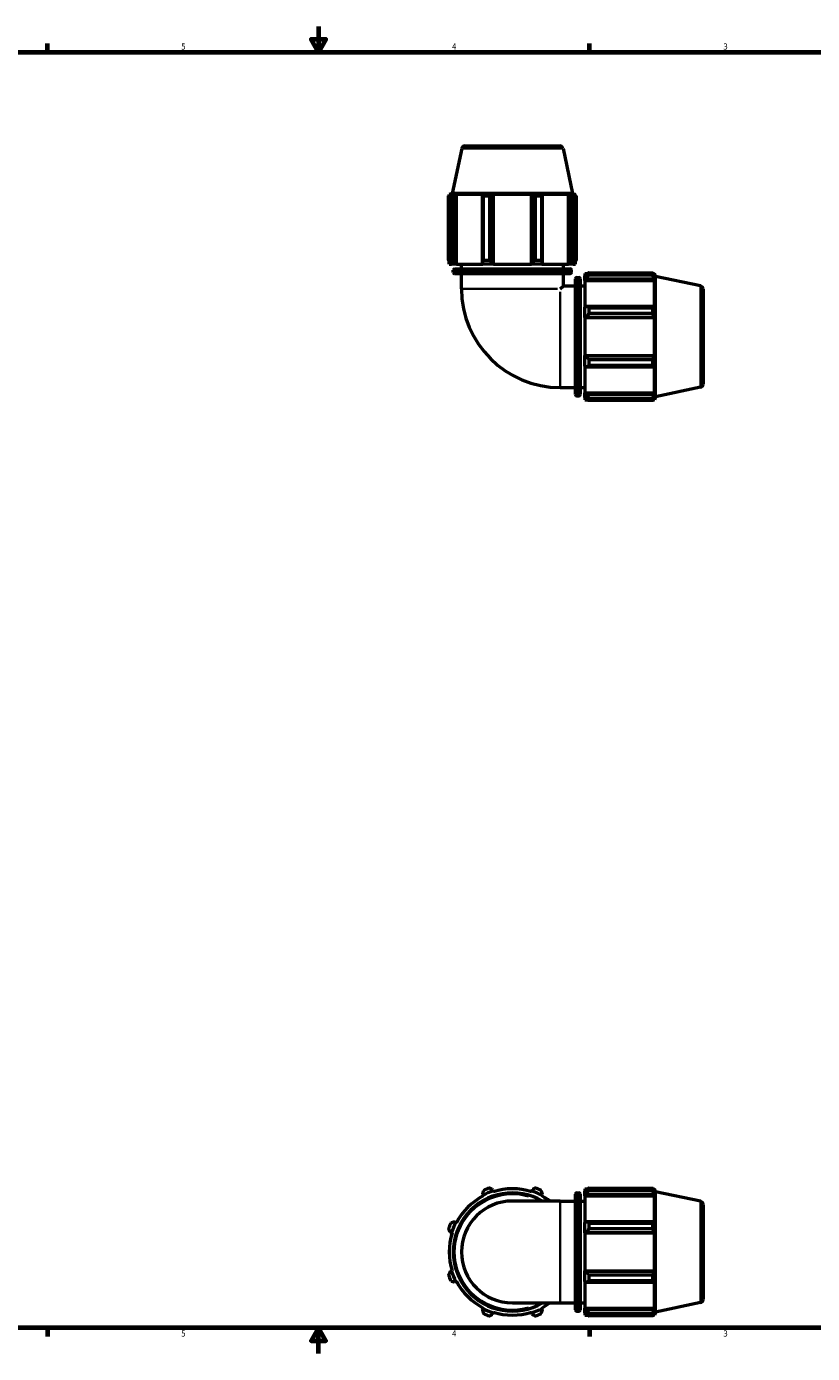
# Model space of a CAD drawing. Header units: inches. Extents: x 0.1 to 50.2, y -19.9 to 45.2.
# Tile 3 of 6: x 12.4 to 24.7, y 0.6 to 21.4. Entities that reach past the tile are written whole.
import ezdxf

# ---------------------------------------------------------------- set-up
doc = ezdxf.new("R2010")
doc.units = ezdxf.units.IN
doc.header["$MEASUREMENT"] = 0
for name, color, linetype, lineweight in [('Border (ANSI)', 7, 'Continuous', 70), ('Visible (ANSI)', 7, 'Continuous', 50), ('Visible Narrow (ANSI)', 7, 'Continuous', 35)]:
    doc.layers.add(name, color=color, linetype=linetype, lineweight=lineweight)
doc.styles.add('Note Text (ANSI)', font='tahoma.ttf')

# ---------------------------------------------------------------- blocks, each defined once
blk = doc.blocks.new('Borders Default Border')
at = {"layer": 'Border (ANSI)'}
for p, q in [((12.75, 21), (12.75, 21.134)), ((21.25, 21), (21.25, 21.134)), ((12.75, 1), (12.75, 0.866)), ((21.25, 1), (21.25, 0.866))]:
    blk.add_line(p, q, dxfattribs=at)
at = {"layer": 'Border (ANSI)', "flags": 128}
for points in [[(17, 21.4), (17, 21), (16.885, 21.2), (17.115, 21.2), (17, 21)], [(0.5, 1), (0.5, 21), (33.5, 21), (33.5, 1), (0.5, 1)], [(17, 0.6), (17, 1), (16.885, 0.8), (17.115, 0.8), (17, 1)]]:
    blk.add_lwpolyline(points, dxfattribs=at)
at = {"layer": 'Border (ANSI)', "color": 5, "true_color": 0x0000ff, "char_height": 0.0945, "attachment_point": 7, "style": 'Note Text (ANSI)'}
for s, insert in [('5', (14.847, 21.038)), ('4', (19.092, 21.04)), ('3', (23.346, 21.038)), ('5', (14.847, 0.864)), ('4', (19.092, 0.866)), ('3', (23.346, 0.864))]:
    blk.add_mtext(s, dxfattribs=dict(at, insert=insert))

msp = doc.modelspace()

# ---------------------------------------------------------------- linework, layer by layer
at = {"layer": 'Visible (ANSI)'}
for p, q in [((19.2459, 19.4877), (19.0958, 18.7817)), ((19.2971, 19.5292), (20.7831, 19.5292)), ((20.8343, 19.4877), (20.9844, 18.7817)), ((19.038, 17.7393), (19.038, 18.7425)), ((19.0765, 18.7425), (19.038, 18.7425)), ((19.0958, 18.7817), (19.0497, 18.7667)), ((19.0955, 18.7667), (19.0497, 18.7667)), ((19.0497, 18.7485), (19.0497, 18.7667)), ((19.0955, 18.7667), (19.065, 18.7564)), ((19.0765, 18.7425), (19.0765, 17.7393)), ((20.9844, 18.7817), (19.0958, 18.7817)), ((19.1332, 18.7564), (19.1616, 18.7667)), ((19.1332, 17.6967), (19.1332, 18.7564)), ((19.5828, 18.7667), (19.1616, 18.7667)), ((19.1616, 17.6754), (19.1616, 18.7667)), ((19.5828, 18.7667), (19.568, 18.7564)), ((19.568, 18.7564), (19.568, 17.6967)), ((19.5865, 17.7393), (19.5865, 18.7425)), ((19.6795, 18.7425), (19.5865, 18.7425)), ((19.6795, 18.7425), (19.6795, 17.7393)), ((19.7327, 18.7564), (19.7423, 18.7667)), ((19.7327, 17.6967), (19.7327, 18.7564)), ((20.3379, 18.7667), (19.7423, 18.7667)), ((19.7423, 17.6754), (19.7423, 18.7667)), ((20.3379, 18.7667), (20.3475, 18.7564)), ((20.3379, 17.6754), (20.3379, 18.7667)), ((20.3475, 18.7564), (20.3475, 17.6967)), ((20.4007, 17.7393), (20.4007, 18.7425)), ((20.4937, 18.7425), (20.4007, 18.7425)), ((20.4937, 18.7425), (20.4937, 17.7393)), ((20.5122, 18.7564), (20.4974, 18.7667)), ((20.9186, 18.7667), (20.4974, 18.7667)), ((20.5122, 17.6967), (20.5122, 18.7564)), ((20.9186, 18.7667), (20.947, 18.7564)), ((20.9186, 17.6754), (20.9186, 18.7667)), ((20.947, 18.7564), (20.947, 17.6967)), ((20.9844, 18.7817), (21.0306, 18.7667)), ((21.0152, 18.7564), (20.9847, 18.7667)), ((21.0306, 18.7667), (20.9847, 18.7667)), ((21.0037, 17.7393), (21.0037, 18.7425)), ((21.0422, 18.7425), (21.0037, 18.7425)), ((21.0306, 18.7485), (21.0306, 18.7667)), ((21.0422, 18.7425), (21.0422, 17.7393)), ((19.038, 17.7393), (19.0765, 17.7393)), ((19.0497, 17.6754), (19.0497, 17.7208)), ((19.065, 17.6967), (19.0853, 17.6754)), ((19.1521, 17.6754), (19.1332, 17.6967)), ((19.568, 17.6967), (19.5778, 17.6754)), ((19.5865, 17.7393), (19.6795, 17.7393)), ((19.7391, 17.6754), (19.7327, 17.6967)), ((20.3475, 17.6967), (20.3411, 17.6754)), ((20.4007, 17.7393), (20.4937, 17.7393)), ((20.5024, 17.6754), (20.5122, 17.6967)), ((20.947, 17.6967), (20.9281, 17.6754)), ((20.9949, 17.6754), (21.0152, 17.6967)), ((21.0037, 17.7393), (21.0422, 17.7393)), ((21.0306, 17.6754), (21.0306, 17.7208)), ((19.0497, 17.6754), (19.0853, 17.6754)), ((19.1521, 17.6754), (19.0853, 17.6754)), ((19.1136, 17.5469), (19.1136, 17.5797)), ((19.1345, 17.6007), (20.9457, 17.6007)), ((20.9457, 17.5259), (19.1345, 17.5259)), ((19.1616, 17.6754), (19.1521, 17.6754)), ((19.1616, 17.6754), (19.5778, 17.6754)), ((19.2414, 17.6007), (19.2414, 17.6754)), ((19.2414, 17.2892), (19.2414, 17.5259)), ((19.7391, 17.6754), (19.5778, 17.6754)), ((19.7423, 17.6754), (19.7391, 17.6754)), ((19.7423, 17.6754), (20.3379, 17.6754)), ((20.3411, 17.6754), (20.3379, 17.6754)), ((20.5024, 17.6754), (20.3411, 17.6754)), ((20.5024, 17.6754), (20.9186, 17.6754)), ((20.8389, 17.6007), (20.8389, 17.6754)), ((20.8389, 17.338), (20.8389, 17.5259)), ((20.9281, 17.6754), (20.9186, 17.6754)), ((20.9949, 17.6754), (20.9281, 17.6754)), ((20.9667, 17.5469), (20.9667, 17.5797)), ((20.9949, 17.6754), (21.0306, 17.6754)), ((21.1763, 17.5297), (21.1763, 17.494)), ((21.1763, 17.5297), (21.2216, 17.5297)), ((21.1976, 17.5143), (21.1763, 17.494)), ((21.1763, 17.4272), (21.1763, 17.494)), ((21.2402, 17.5413), (21.2402, 17.5028)), ((21.2402, 17.5413), (22.2434, 17.5413)), ((22.2434, 17.5028), (21.2402, 17.5028)), ((22.2434, 17.5028), (22.2434, 17.5413)), ((22.2494, 17.5297), (22.2676, 17.5297)), ((22.2676, 17.4838), (22.2572, 17.5143)), ((22.2676, 17.4838), (22.2676, 17.5297)), ((22.2826, 17.4835), (22.2676, 17.5297)), ((22.2826, 15.5949), (22.2826, 17.4835)), ((22.9886, 17.3335), (22.2826, 17.4835)), ((20.7901, 17.2892), (20.8389, 17.338)), ((20.8389, 17.338), (21.0268, 17.338)), ((21.0268, 15.6336), (21.0268, 17.4448)), ((21.0477, 17.4658), (21.0806, 17.4658)), ((21.1016, 17.4448), (21.1016, 15.6336)), ((21.1016, 17.338), (21.1763, 17.338)), ((21.1763, 17.4272), (21.1976, 17.4461)), ((21.1763, 17.4178), (21.1763, 17.4272)), ((21.1763, 17.4178), (21.1763, 17.0015)), ((21.1763, 17.4178), (22.2676, 17.4178)), ((21.1976, 17.4461), (22.2572, 17.4461)), ((22.2572, 17.4461), (22.2676, 17.4178)), ((22.2676, 16.9966), (22.2676, 17.4178)), ((23.0301, 17.2823), (23.0301, 15.7962)), ((21.1976, 17.0113), (21.1763, 17.0015)), ((21.1763, 16.8403), (21.1763, 17.0015)), ((22.2572, 17.0113), (21.1976, 17.0113)), ((21.2402, 16.9928), (21.2402, 16.8998)), ((21.2402, 16.9928), (22.2434, 16.9928)), ((22.2434, 16.8998), (21.2402, 16.8998)), ((22.2434, 16.8998), (22.2434, 16.9928)), ((22.2676, 16.9966), (22.2572, 17.0113)), ((21.1763, 16.8403), (21.1976, 16.8467)), ((21.1763, 16.8371), (21.1763, 16.8403)), ((21.1763, 16.8371), (21.1763, 16.2414)), ((21.1763, 16.8371), (22.2676, 16.8371)), ((21.1976, 16.8467), (22.2572, 16.8467)), ((22.2572, 16.8467), (22.2676, 16.8371)), ((22.2676, 16.2414), (22.2676, 16.8371)), ((21.1763, 16.2382), (21.1763, 16.2414)), ((21.1763, 16.2414), (22.2676, 16.2414)), ((21.1976, 16.2318), (21.1763, 16.2382)), ((21.1763, 16.077), (21.1763, 16.2382)), ((22.2572, 16.2318), (21.1976, 16.2318)), ((22.2676, 16.2414), (22.2572, 16.2318)), ((21.1763, 16.077), (21.1976, 16.0671)), ((21.1763, 16.077), (21.1763, 15.6607)), ((21.1976, 16.0671), (22.2572, 16.0671)), ((21.2402, 16.1786), (21.2402, 16.0856)), ((21.2402, 16.1786), (22.2434, 16.1786)), ((22.2434, 16.0856), (21.2402, 16.0856)), ((22.2434, 16.0856), (22.2434, 16.1786)), ((22.2572, 16.0671), (22.2676, 16.0819)), ((22.2676, 15.6607), (22.2676, 16.0819)), ((20.7901, 15.7405), (21.0268, 15.7405)), ((21.0477, 15.6127), (21.0806, 15.6127)), ((21.1016, 15.7405), (21.1763, 15.7405)), ((21.1763, 15.6512), (21.1763, 15.6607)), ((21.1763, 15.6607), (22.2676, 15.6607)), ((21.1763, 15.5845), (21.1763, 15.6512)), ((21.1976, 15.6323), (21.1763, 15.6512)), ((22.2572, 15.6323), (21.1976, 15.6323)), ((22.2676, 15.6607), (22.2572, 15.6323)), ((22.9886, 15.745), (22.2826, 15.5949)), ((21.1763, 15.5845), (21.1976, 15.5641)), ((21.1763, 15.5845), (21.1763, 15.5488)), ((21.1763, 15.5488), (21.2216, 15.5488)), ((21.2402, 15.5756), (21.2402, 15.5371)), ((21.2402, 15.5756), (22.2434, 15.5756)), ((22.2434, 15.5371), (21.2402, 15.5371)), ((22.2434, 15.5371), (22.2434, 15.5756)), ((22.2494, 15.5488), (22.2676, 15.5488)), ((22.2572, 15.5641), (22.2676, 15.5946)), ((22.2826, 15.5949), (22.2676, 15.5488)), ((22.2676, 15.5488), (22.2676, 15.5946)), ((19.7391, 3.1457), (19.7327, 3.166)), ((19.7423, 3.1355), (19.7391, 3.1457)), ((20.3411, 3.1457), (20.3379, 3.1355)), ((20.3475, 3.166), (20.3411, 3.1457)), ((21.1763, 3.1814), (21.1763, 3.1457)), ((21.1763, 3.1814), (21.2216, 3.1814)), ((21.1976, 3.166), (21.1763, 3.1457)), ((21.1763, 3.0789), (21.1763, 3.1457)), ((21.2402, 3.193), (21.2402, 3.1545)), ((21.2402, 3.193), (22.2434, 3.193)), ((22.2434, 3.1545), (21.2402, 3.1545)), ((22.2434, 3.1545), (22.2434, 3.193)), ((22.2494, 3.1814), (22.2676, 3.1814)), ((22.2676, 3.1355), (22.2572, 3.166)), ((22.2676, 3.1355), (22.2676, 3.1814)), ((22.2826, 3.1352), (22.2676, 3.1814)), ((22.2826, 1.2466), (22.2826, 3.1352)), ((22.9886, 2.9852), (22.2826, 3.1352)), ((19.568, 3.0978), (19.5778, 3.0789)), ((19.5778, 3.0789), (19.5828, 3.0694)), ((20.7901, 2.9897), (20.0401, 2.9897)), ((20.4974, 3.0694), (20.5024, 3.0789)), ((20.5024, 3.0789), (20.5122, 3.0978)), ((20.7901, 2.9897), (21.0268, 2.9897)), ((21.0268, 1.2853), (21.0268, 3.0965)), ((21.0477, 3.1175), (21.0806, 3.1175)), ((21.1016, 3.0965), (21.1016, 1.2853)), ((21.1016, 2.9897), (21.1763, 2.9897)), ((21.1763, 3.0789), (21.1976, 3.0978)), ((21.1763, 3.0694), (21.1763, 3.0789)), ((21.1763, 3.0694), (21.1763, 2.6532)), ((21.1763, 3.0694), (22.2676, 3.0694)), ((21.1976, 3.0978), (22.2572, 3.0978)), ((22.2572, 3.0978), (22.2676, 3.0694)), ((22.2676, 2.6482), (22.2676, 3.0694)), ((23.0301, 2.9339), (23.0301, 1.4479)), ((19.065, 2.4983), (19.0853, 2.4919)), ((19.1521, 2.6532), (19.1332, 2.663)), ((19.1616, 2.6482), (19.1521, 2.6532)), ((21.1976, 2.663), (21.1763, 2.6532)), ((21.1763, 2.4919), (21.1763, 2.6532)), ((21.1763, 2.4919), (21.1976, 2.4983)), ((22.2572, 2.663), (21.1976, 2.663)), ((21.1976, 2.4983), (22.2572, 2.4983)), ((21.2402, 2.6445), (21.2402, 2.5515)), ((21.2402, 2.6445), (22.2434, 2.6445)), ((22.2434, 2.5515), (21.2402, 2.5515)), ((22.2434, 2.5515), (22.2434, 2.6445)), ((22.2676, 2.6482), (22.2572, 2.663)), ((22.2572, 2.4983), (22.2676, 2.4887)), ((19.0853, 2.4919), (19.0955, 2.4887)), ((21.1763, 2.4887), (21.1763, 2.4919)), ((21.1763, 2.4887), (21.1763, 1.8931)), ((21.1763, 2.4887), (22.2676, 2.4887)), ((22.2676, 1.8931), (22.2676, 2.4887)), ((19.0853, 1.8899), (19.065, 1.8835)), ((19.0955, 1.8931), (19.0853, 1.8899)), ((21.1763, 1.8899), (21.1763, 1.8931)), ((21.1763, 1.8931), (22.2676, 1.8931)), ((21.1763, 1.7287), (21.1763, 1.8899)), ((21.1976, 1.8835), (21.1763, 1.8899)), ((22.2572, 1.8835), (21.1976, 1.8835)), ((22.2676, 1.8931), (22.2572, 1.8835)), ((19.1332, 1.7188), (19.1521, 1.7287)), ((19.1521, 1.7287), (19.1616, 1.7336)), ((21.1763, 1.7287), (21.1976, 1.7188)), ((21.1763, 1.7287), (21.1763, 1.3124)), ((21.1976, 1.7188), (22.2572, 1.7188)), ((21.2402, 1.8303), (21.2402, 1.7373)), ((21.2402, 1.8303), (22.2434, 1.8303)), ((22.2434, 1.7373), (21.2402, 1.7373)), ((22.2434, 1.7373), (22.2434, 1.8303)), ((22.2572, 1.7188), (22.2676, 1.7336)), ((22.2676, 1.3124), (22.2676, 1.7336)), ((19.5778, 1.3029), (19.568, 1.284)), ((19.5828, 1.3124), (19.5778, 1.3029)), ((20.0401, 1.3922), (20.7901, 1.3922)), ((20.5024, 1.3029), (20.4974, 1.3124)), ((20.5122, 1.284), (20.5024, 1.3029)), ((20.7901, 1.3922), (21.0268, 1.3922)), ((21.0477, 1.2644), (21.0806, 1.2644)), ((21.1016, 1.3922), (21.1763, 1.3922)), ((21.1763, 1.3029), (21.1763, 1.3124)), ((21.1763, 1.3124), (22.2676, 1.3124)), ((21.1763, 1.2361), (21.1763, 1.3029)), ((21.1976, 1.284), (21.1763, 1.3029)), ((22.2572, 1.284), (21.1976, 1.284)), ((22.2676, 1.3124), (22.2572, 1.284)), ((22.9886, 1.3967), (22.2826, 1.2466)), ((19.7327, 1.2158), (19.7391, 1.2361)), ((19.7391, 1.2361), (19.7423, 1.2463)), ((20.3379, 1.2463), (20.3411, 1.2361)), ((20.3411, 1.2361), (20.3475, 1.2158)), ((21.1763, 1.2361), (21.1976, 1.2158)), ((21.1763, 1.2361), (21.1763, 1.2005)), ((21.1763, 1.2005), (21.2216, 1.2005)), ((21.2402, 1.2273), (21.2402, 1.1888)), ((21.2402, 1.2273), (22.2434, 1.2273)), ((22.2434, 1.1888), (21.2402, 1.1888)), ((22.2434, 1.1888), (22.2434, 1.2273)), ((22.2494, 1.2005), (22.2676, 1.2005)), ((22.2572, 1.2158), (22.2676, 1.2463)), ((22.2826, 1.2466), (22.2676, 1.2005)), ((22.2676, 1.2005), (22.2676, 1.2463))]:
    msp.add_line(p, q, dxfattribs=at)
for centre, radius, start, end in [((19.2971, 19.4769), 0.0524, 90, 168), ((20.7831, 19.4769), 0.0524, 12, 90), ((19.1345, 17.5797), 0.0209, 90, 180), ((19.1345, 17.5469), 0.0209, 180, 270), ((20.9457, 17.5797), 0.0209, 0, 90), ((20.9457, 17.5469), 0.0209, 270, 0), ((20.7901, 17.2892), 1.5488, 180, 270), ((21.0477, 17.4448), 0.0209, 90, 180), ((21.0806, 17.4448), 0.0209, 0, 90), ((22.9777, 17.2823), 0.0524, 0, 78), ((21.0477, 15.6336), 0.0209, 180, 270), ((21.0806, 15.6336), 0.0209, 270, 0), ((22.9777, 15.7962), 0.0524, 282, 0), ((20.0401, 2.1909), 1.0011, 107.5, 117.5), ((20.0401, 2.1909), 1.065, 109.79198, 115.20802), ((20.0401, 2.1909), 0.9904, 72.5, 107.5), ((20.0401, 2.1909), 1.0011, 62.5, 72.5), ((20.0401, 2.1909), 1.065, 64.79198, 70.20802), ((20.0401, 2.1909), 0.9266, 59.54969, 300.45031), ((20.0401, 2.1909), 0.9904, 117.5, 152.5), ((20.0401, 2.1909), 0.7987, 90, 270), ((20.0401, 2.1909), 0.9904, 53.75068, 62.5), ((21.0477, 3.0965), 0.0209, 90, 180), ((21.0806, 3.0965), 0.0209, 0, 90), ((22.9777, 2.9339), 0.0524, 0, 78), ((20.0401, 2.1909), 1.065, 154.79198, 160.20802), ((20.0401, 2.1909), 1.0011, 152.5, 162.5), ((20.0401, 2.1909), 0.9904, 162.5, 197.5), ((20.0401, 2.1909), 1.0011, 197.5, 207.5), ((20.0401, 2.1909), 1.065, 199.79198, 205.20802), ((20.0401, 2.1909), 0.9904, 207.5, 242.5), ((20.0401, 2.1909), 1.0011, 242.5, 252.5), ((20.0401, 2.1909), 1.0011, 287.5, 297.5), ((20.0401, 2.1909), 0.9905, 297.5, 306.24932), ((21.0477, 1.2853), 0.0209, 180, 270), ((21.0806, 1.2853), 0.0209, 270, 0), ((22.9777, 1.4479), 0.0524, 282, 0), ((20.0401, 2.1909), 1.065, 244.79198, 250.20802), ((20.0401, 2.1909), 0.9904, 252.5, 287.5), ((20.0401, 2.1909), 1.065, 289.79198, 295.20802)]:
    msp.add_arc(centre, radius, start, end, dxfattribs=at)
for points, weights in [([(19.038, 18.7425), (19.0518, 18.7497), (19.065, 18.7564)], [1, 1.00125858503, 1.00170037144]), ([(19.1332, 18.7564), (19.1055, 18.7497), (19.0765, 18.7425)], [1.00170037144, 1.00125858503, 1]), ([(19.5865, 18.7425), (19.5771, 18.7497), (19.568, 18.7564)], [1, 1.00125858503, 1.00170037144]), ([(19.7327, 18.7564), (19.7066, 18.7497), (19.6795, 18.7425)], [1.00170037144, 1.00125858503, 1]), ([(20.4007, 18.7425), (20.3736, 18.7497), (20.3475, 18.7564)], [1, 1.00125858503, 1.00170037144]), ([(20.5122, 18.7564), (20.5031, 18.7497), (20.4937, 18.7425)], [1.00170037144, 1.00125858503, 1]), ([(21.0037, 18.7425), (20.9748, 18.7497), (20.947, 18.7564)], [1, 1.00125858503, 1.00170037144]), ([(21.0152, 18.7564), (21.0284, 18.7497), (21.0422, 18.7425)], [1.00170037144, 1.00125858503, 1]), ([(19.038, 17.7393), (19.0518, 17.7172), (19.065, 17.6967)], [1.01709637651, 1.01210996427, 1.00632583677]), ([(19.1332, 17.6967), (19.1055, 17.7172), (19.0765, 17.7393)], [1.00632583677, 1.01210996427, 1.01709637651]), ([(19.5865, 17.7393), (19.5771, 17.7172), (19.568, 17.6967)], [1.01709637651, 1.01210996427, 1.00632583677]), ([(19.7327, 17.6967), (19.7066, 17.7172), (19.6795, 17.7393)], [1.00632583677, 1.01210996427, 1.01709637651]), ([(20.4007, 17.7393), (20.3736, 17.7172), (20.3475, 17.6967)], [1.01709637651, 1.01210996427, 1.00632583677]), ([(20.5122, 17.6967), (20.5031, 17.7172), (20.4937, 17.7393)], [1.00632583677, 1.01210996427, 1.01709637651]), ([(21.0037, 17.7393), (20.9748, 17.7172), (20.947, 17.6967)], [1.01709637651, 1.01210996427, 1.00632583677]), ([(21.0152, 17.6967), (21.0284, 17.7172), (21.0422, 17.7393)], [1.00632583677, 1.01210996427, 1.01709637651]), ([(21.2402, 17.5413), (21.218, 17.5275), (21.1976, 17.5143)], [1.01709637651, 1.01210996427, 1.00632583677]), ([(21.1976, 17.4461), (21.218, 17.4739), (21.2402, 17.5028)], [1.00632583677, 1.01210996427, 1.01709637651]), ([(22.2434, 17.5413), (22.2506, 17.5275), (22.2572, 17.5143)], [1, 1.00125858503, 1.00170037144]), ([(22.2572, 17.4461), (22.2506, 17.4739), (22.2434, 17.5028)], [1.00170037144, 1.00125858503, 1]), ([(21.2402, 16.9928), (21.218, 17.0023), (21.1976, 17.0113)], [1.01709637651, 1.01210996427, 1.00632583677]), ([(21.1976, 16.8467), (21.218, 16.8727), (21.2402, 16.8998)], [1.00632583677, 1.01210996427, 1.01709637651]), ([(22.2434, 16.9928), (22.2506, 17.0023), (22.2572, 17.0113)], [1, 1.00125858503, 1.00170037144]), ([(22.2572, 16.8467), (22.2506, 16.8727), (22.2434, 16.8998)], [1.00170037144, 1.00125858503, 1]), ([(21.2402, 16.1786), (21.218, 16.2057), (21.1976, 16.2318)], [1.01709637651, 1.01210996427, 1.00632583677]), ([(22.2434, 16.1786), (22.2506, 16.2057), (22.2572, 16.2318)], [1, 1.00125858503, 1.00170037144]), ([(21.1976, 16.0671), (21.218, 16.0762), (21.2402, 16.0856)], [1.00632583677, 1.01210996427, 1.01709637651]), ([(22.2572, 16.0671), (22.2506, 16.0762), (22.2434, 16.0856)], [1.00170037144, 1.00125858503, 1]), ([(21.2402, 15.5756), (21.218, 15.6046), (21.1976, 15.6323)], [1.01709637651, 1.01210996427, 1.00632583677]), ([(22.2434, 15.5756), (22.2506, 15.6046), (22.2572, 15.6323)], [1, 1.00125858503, 1.00170037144]), ([(21.1976, 15.5641), (21.218, 15.5509), (21.2402, 15.5371)], [1.00632583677, 1.01210996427, 1.01709637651]), ([(22.2572, 15.5641), (22.2506, 15.5509), (22.2434, 15.5371)], [1.00170037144, 1.00125858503, 1]), ([(19.5865, 3.1545), (19.5771, 3.1256), (19.568, 3.0978)], [1.01709637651, 1.01210996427, 1.00632583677]), ([(19.7327, 3.166), (19.7066, 3.1792), (19.6795, 3.193)], [1.00632583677, 1.01210996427, 1.01709637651]), ([(20.4007, 3.193), (20.3736, 3.1792), (20.3475, 3.166)], [1.01709637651, 1.01210996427, 1.00632583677]), ([(20.5122, 3.0978), (20.5031, 3.1256), (20.4937, 3.1545)], [1.00632583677, 1.01210996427, 1.01709637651]), ([(21.2402, 3.193), (21.218, 3.1792), (21.1976, 3.166)], [1.01709637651, 1.01210996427, 1.00632583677]), ([(21.1976, 3.0978), (21.218, 3.1256), (21.2402, 3.1545)], [1.00632583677, 1.01210996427, 1.01709637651]), ([(22.2434, 3.193), (22.2506, 3.1792), (22.2572, 3.166)], [1, 1.00125858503, 1.00170037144]), ([(22.2572, 3.0978), (22.2506, 3.1256), (22.2434, 3.1545)], [1.00170037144, 1.00125858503, 1]), ([(19.038, 2.5515), (19.0518, 2.5244), (19.065, 2.4983)], [1.01709637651, 1.01210996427, 1.00632583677]), ([(19.1332, 2.663), (19.1055, 2.6539), (19.0765, 2.6445)], [1.00632583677, 1.01210996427, 1.01709637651]), ([(21.2402, 2.6445), (21.218, 2.6539), (21.1976, 2.663)], [1.01709637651, 1.01210996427, 1.00632583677]), ([(21.1976, 2.4983), (21.218, 2.5244), (21.2402, 2.5515)], [1.00632583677, 1.01210996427, 1.01709637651]), ([(22.2434, 2.6445), (22.2506, 2.6539), (22.2572, 2.663)], [1, 1.00125858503, 1.00170037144]), ([(22.2572, 2.4983), (22.2506, 2.5244), (22.2434, 2.5515)], [1.00170037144, 1.00125858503, 1]), ([(19.065, 1.8835), (19.0518, 1.8574), (19.038, 1.8303)], [1.00632583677, 1.01210996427, 1.01709637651]), ([(21.2402, 1.8303), (21.218, 1.8574), (21.1976, 1.8835)], [1.01709637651, 1.01210996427, 1.00632583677]), ([(22.2434, 1.8303), (22.2506, 1.8574), (22.2572, 1.8835)], [1, 1.00125858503, 1.00170037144]), ([(19.0765, 1.7373), (19.1055, 1.7279), (19.1332, 1.7188)], [1.01709637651, 1.01210996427, 1.00632583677]), ([(21.1976, 1.7188), (21.218, 1.7279), (21.2402, 1.7373)], [1.00632583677, 1.01210996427, 1.01709637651]), ([(22.2572, 1.7188), (22.2506, 1.7279), (22.2434, 1.7373)], [1.00170037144, 1.00125858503, 1]), ([(19.568, 1.284), (19.5771, 1.2563), (19.5865, 1.2273)], [1.00632583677, 1.01210996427, 1.01709637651]), ([(20.4937, 1.2273), (20.5031, 1.2563), (20.5122, 1.284)], [1.01709637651, 1.01210996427, 1.00632583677]), ([(21.2402, 1.2273), (21.218, 1.2563), (21.1976, 1.284)], [1.01709637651, 1.01210996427, 1.00632583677]), ([(22.2434, 1.2273), (22.2506, 1.2563), (22.2572, 1.284)], [1, 1.00125858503, 1.00170037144]), ([(19.6795, 1.1888), (19.7066, 1.2026), (19.7327, 1.2158)], [1.01709637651, 1.01210996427, 1.00632583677]), ([(20.3475, 1.2158), (20.3736, 1.2026), (20.4007, 1.1888)], [1.00632583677, 1.01210996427, 1.01709637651]), ([(21.1976, 1.2158), (21.218, 1.2026), (21.2402, 1.1888)], [1.00632583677, 1.01210996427, 1.01709637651]), ([(22.2572, 1.2158), (22.2506, 1.2026), (22.2434, 1.1888)], [1.00170037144, 1.00125858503, 1])]:
    msp.add_rational_spline(points, weights, degree=2, dxfattribs=at)
at = {"layer": 'Visible Narrow (ANSI)'}
for p, q in [((20.8246, 19.4877), (19.2556, 19.4877)), ((20.9552, 17.5797), (19.125, 17.5797)), ((19.125, 17.5469), (20.9552, 17.5469)), ((20.7446, 17.2892), (19.2491, 17.2892)), ((21.0477, 17.4544), (21.0477, 15.6241)), ((21.0806, 15.6241), (21.0806, 17.4544)), ((22.9886, 15.7548), (22.9886, 17.3237)), ((20.7901, 15.7482), (20.7901, 17.2437)), ((20.7901, 1.402), (20.7901, 2.9798)), ((21.0477, 3.106), (21.0477, 1.2758)), ((21.0806, 1.2758), (21.0806, 3.106)), ((22.9886, 1.4064), (22.9886, 2.9754))]:
    msp.add_line(p, q, dxfattribs=at)
msp.add_arc((20.0401, 2.1909), 0.9056, 73.69687, 286.30313, dxfattribs=at)

# ---------------------------------------------------------------- block references
msp.add_blockref('Borders Default Border', (0, 0))

doc.saveas('drawing.dxf')
